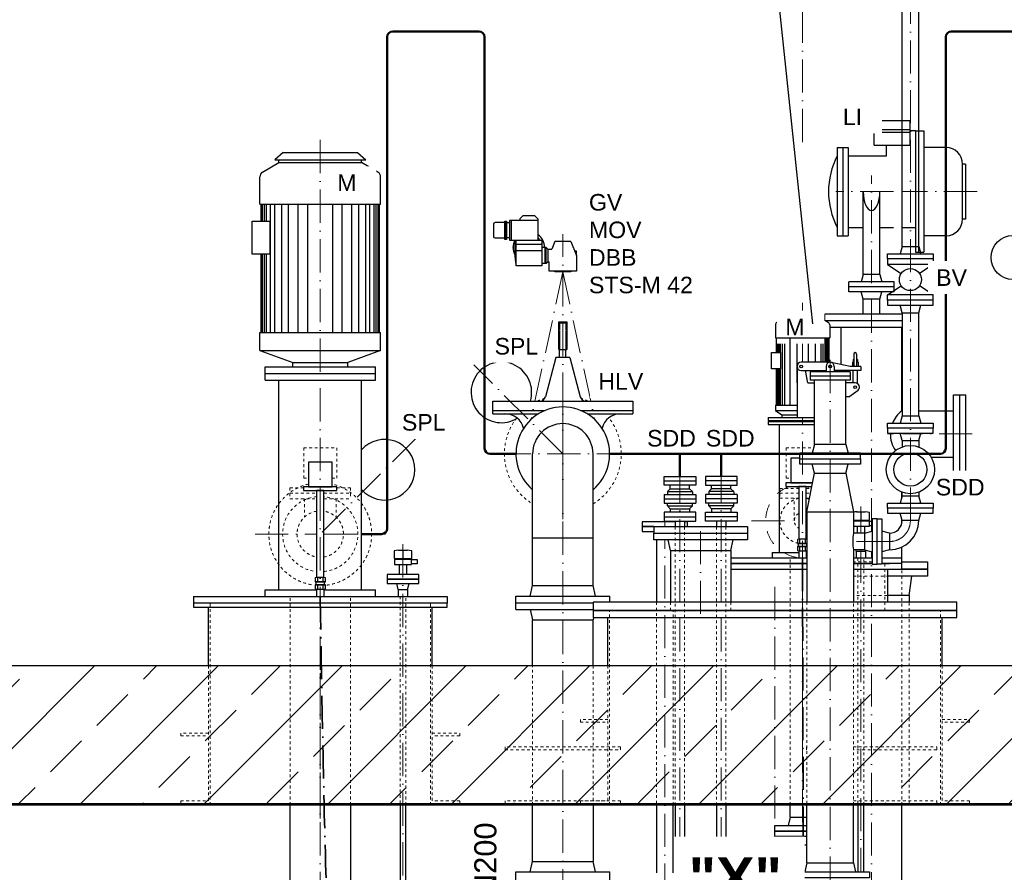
# Model space of a CAD drawing. Header units: millimetres. Extents: x -48448 to 452754, y -13941 to 17062.
# Tile 9 of 256: x -46535 to -42963, y 2330 to 5422. Entities that reach past the tile are written whole.
import ezdxf

# ---------------------------------------------------------------- set-up
doc = ezdxf.new("R2010")
doc.units = ezdxf.units.MM
for name, pattern in [('ACAD_ISO10W100', [18, 12, -3, 0, -3]), ('HIDDEN', [0.375, 0.25, -0.125]), ('JIS_02_1.0', [2, 1, -1])]:
    doc.linetypes.add(name, pattern=pattern)
doc.layers.add('Beschriftung', color=7, linetype='Continuous')
doc.styles.add('LBB3.5M1000', font='isocp.shx', dxfattribs={"height": 3.5})

msp = doc.modelspace()

# ---------------------------------------------------------------- hatches: boundary and pattern name
at = {"lineweight": 13}
h = msp.add_hatch(dxfattribs=at)
h.set_pattern_fill('ANSI33', color=256, scale=50, style=0)
h.set_pattern_definition([(45, (-29136.5, 0), (-224.5064, 224.5064), []), (45, (-28912, 0), (-224.5064, 224.5064), [158.75, -79.375])])
h.paths.add_polyline_path([(-48448.282, 2579.77), (-48448.282, 3071.035), (-47794.617, 3079.77), (-47794.617, 3179.77), (-47594.617, 3179.77), (-47594.617, 3079.77), (-39794.617, 3079.77), (-39794.617, 3179.77), (-39594.617, 3179.77), (-39594.617, 3079.77), (-38951.108, 3071.171), (-38951.108, 2579.77)])
h = msp.add_hatch(color=256)
h.dxf.hatch_style = 1
h.paths.add_polyline_path([(-44139.617, 2419.797, 0.43057008), (-44122.767, 2419.797, 0.43057008)])
h = msp.add_hatch(color=256)
h.dxf.hatch_style = 1
h.paths.add_polyline_path([(-43989.617, 2419.797, 0.43057008), (-43972.767, 2419.797, 0.43057008)])

# ---------------------------------------------------------------- linework, layer by layer
at = {"linetype": 'ACAD_ISO10W100', "lineweight": 18, "ltscale": 10}
for p, q in [((-43694.914, 4978.402), (-43694.914, 7356.571)), ((-43303.617, 3605.77), (-43303.617, 5653.77)), ((-45444.617, 2524.77), (-45444.617, 4990.77)), ((-43444.617, 3566.726), (-43444.617, 4857.124)), ((-43365.467, 4798.77), (-43574.545, 4798.77)), ((-43061.761, 4798.77), (-43331.767, 4798.77)), ((-44564.617, 2041.129), (-44564.617, 4644.14)), ((-44564.617, 4507.77), (-44679.589, 3975.27)), ((-44564.617, 4507.77), (-44449.646, 3975.27)), ((-43694.914, 4179.77), (-43694.914, 4395.36)), ((-43594.617, 2267.195), (-43594.617, 4214.773)), ((-44564.617, 3847.77), (-44887.527, 4170.68)), ((-44564.617, 4084.27), (-44564.617, 3611.27)), ((-43694.914, 2331.77), (-43694.914, 3979.77)), ((-45098.267, 3903.121), (-45444.617, 3556.77)), ((-43365.467, 3919.77), (-43387.101, 3919.77)), ((-43079.099, 3919.77), (-43331.767, 3919.77)), ((-44801.117, 3847.77), (-44328.117, 3847.77)), ((-44139.617, 3791.497), (-44139.617, 2411.828)), ((-43989.617, 3791.497), (-43989.617, 2411.828)), ((-43483.406, 3657.292), (-43483.406, 3559.92)), ((-44194.617, 3583.77), (-44194.617, 3603.771)), ((-44064.617, 3267.136), (-44064.617, 3604.77)), ((-43879.908, 3604.77), (-43708.364, 3604.77)), ((-43681.464, 3604.77), (-43678.767, 3604.77)), ((-45681.117, 3556.77), (-45458.067, 3556.77)), ((-45431.167, 3556.77), (-45208.117, 3556.77)), ((-45144.617, 3519.856), (-45144.617, 48.58)), ((-43379.617, 3529.77), (-43525.723, 3529.77)), ((-43483.406, 3499.62), (-43483.406, 2331.77)), ((-43444.617, 1130.572), (-43444.617, 3492.815)), ((-43794.914, 2524.77), (-43794.914, 3394.69)), ((-45444.617, 1491.152), (-45444.617, 3115.29))]:
    msp.add_line(p, q, dxfattribs=at)
at = {"linetype": 'Continuous', "lineweight": -2, "ltscale": 10}
for p, q in [((-43333.767, 4599.77), (-43333.767, 5653.77)), ((-43273.467, 4599.77), (-43273.467, 5653.77)), ((-43434.617, 5056.77), (-43434.617, 5023.77)), ((-43434.617, 5056.77), (-43304.617, 5056.77)), ((-43304.617, 4966.77), (-43304.617, 5056.77)), ((-43444.617, 5023.77), (-43304.617, 5023.77)), ((-43444.617, 5023.77), (-43444.617, 5013.77)), ((-43444.617, 5013.77), (-43304.617, 5013.77)), ((-43434.617, 4966.77), (-43434.617, 5013.77)), ((-43284.617, 5018.77), (-43304.617, 5018.77)), ((-43284.617, 5018.77), (-43254.617, 5018.77)), ((-43284.617, 5018.77), (-43284.617, 4578.77)), ((-43274.617, 5018.77), (-43274.617, 4578.77)), ((-43254.617, 5018.77), (-43254.617, 4578.77)), ((-43434.617, 4966.77), (-43304.617, 4966.77)), ((-43389.724, 4928.77), (-43389.724, 4966.77)), ((-45579.617, 4940.77), (-45609.617, 4913.77)), ((-45579.617, 4940.77), (-45309.617, 4940.77)), ((-45309.617, 4940.77), (-45279.617, 4913.77)), ((-43568.767, 4958.77), (-43568.767, 4638.77)), ((-43568.767, 4958.77), (-43528.767, 4958.77)), ((-43548.767, 4958.77), (-43548.767, 4638.77)), ((-43528.767, 4958.77), (-43528.767, 4638.77)), ((-43174.117, 4958.77), (-43254.617, 4958.77)), ((-45653.617, 4869.707), (-45594.617, 4903.77)), ((-45609.617, 4913.77), (-45279.617, 4913.77)), ((-45594.617, 4903.77), (-45594.617, 4913.77)), ((-45594.617, 4903.77), (-45294.617, 4903.77)), ((-45294.617, 4903.77), (-45294.617, 4913.77)), ((-45235.617, 4869.707), (-45294.617, 4903.77)), ((-43528.767, 4928.77), (-43389.724, 4928.77)), ((-43104.117, 4898.77), (-43114.117, 4898.77)), ((-43114.117, 4698.77), (-43114.117, 4898.77)), ((-43104.117, 4898.77), (-43104.117, 4698.77)), ((-45663.617, 4753.77), (-45663.617, 4852.386)), ((-45225.617, 4753.77), (-45225.617, 4852.386)), ((-43474.767, 4498.77), (-43474.767, 4798.77)), ((-43414.467, 4498.77), (-43414.467, 4798.77)), ((-45663.617, 4753.77), (-45225.617, 4753.77)), ((-45659.617, 4691.886), (-45659.617, 4753.77)), ((-45654.617, 4691.886), (-45654.617, 4753.77)), ((-45647.117, 4691.886), (-45647.117, 4753.77)), ((-45639.617, 4691.886), (-45639.617, 4753.77)), ((-45624.617, 4287.77), (-45624.617, 4753.77)), ((-45609.617, 4287.77), (-45609.617, 4753.77)), ((-45584.617, 4287.77), (-45584.617, 4753.77)), ((-45559.617, 4287.77), (-45559.617, 4753.77)), ((-45524.617, 4287.77), (-45524.617, 4753.77)), ((-45489.617, 4287.77), (-45489.617, 4753.77)), ((-45399.617, 4287.77), (-45399.617, 4753.77)), ((-45364.617, 4287.77), (-45364.617, 4753.77)), ((-45329.617, 4287.77), (-45329.617, 4753.77)), ((-45304.617, 4287.77), (-45304.617, 4753.77)), ((-45279.617, 4287.77), (-45279.617, 4753.77)), ((-45264.617, 4287.77), (-45264.617, 4753.77)), ((-45249.617, 4287.77), (-45249.617, 4753.77)), ((-45242.117, 4287.77), (-45242.117, 4753.77)), ((-45234.617, 4287.77), (-45234.617, 4753.77)), ((-45229.617, 4287.77), (-45229.617, 4753.77)), ((-43104.117, 4698.77), (-43114.117, 4698.77)), ((-43528.767, 4668.77), (-43474.767, 4668.77)), ((-43414.467, 4668.77), (-43365.467, 4668.77)), ((-43331.767, 4668.77), (-43284.617, 4668.77)), ((-43568.767, 4638.77), (-43528.767, 4638.77)), ((-43174.117, 4638.77), (-43254.617, 4638.77)), ((-43333.767, 4599.77), (-43341.117, 4572.77)), ((-43333.767, 4599.77), (-43273.467, 4599.77)), ((-43284.617, 4578.77), (-43254.617, 4578.77)), ((-43273.467, 4599.77), (-43266.117, 4572.77)), ((-45659.617, 4287.77), (-45659.617, 4572.066)), ((-45654.617, 4287.77), (-45654.617, 4572.066)), ((-45647.117, 4287.77), (-45647.117, 4572.066)), ((-45639.617, 4287.77), (-45639.617, 4572.066)), ((-43386.117, 4554.77), (-43386.117, 4534.77)), ((-43221.117, 4554.77), (-43221.117, 4534.77)), ((-43386.117, 4534.77), (-43336.899, 4501.958)), ((-43221.117, 4534.77), (-43386.117, 4534.77)), ((-43221.117, 4534.77), (-43270.335, 4501.958)), ((-43527.117, 4435.77), (-43527.117, 4471.77)), ((-43362.117, 4471.77), (-43527.117, 4471.77)), ((-43474.767, 4498.77), (-43482.117, 4471.77)), ((-43414.467, 4498.77), (-43474.767, 4498.77)), ((-43414.467, 4498.77), (-43407.117, 4471.77)), ((-43362.117, 4435.77), (-43362.117, 4471.77)), ((-43362.117, 4453.77), (-43527.117, 4453.77)), ((-43362.117, 4435.77), (-43527.117, 4435.77)), ((-43474.767, 4408.77), (-43482.117, 4435.77)), ((-43414.467, 4408.77), (-43407.117, 4435.77)), ((-43386.117, 4424.77), (-43336.899, 4457.582)), ((-43221.117, 4424.77), (-43270.335, 4457.582)), ((-43414.467, 4408.77), (-43474.767, 4408.77)), ((-43474.767, 4353.77), (-43474.767, 4408.77)), ((-43414.467, 4353.77), (-43414.467, 4408.77)), ((-43221.117, 4424.77), (-43386.117, 4424.77)), ((-43386.117, 4404.77), (-43386.117, 4424.77)), ((-43221.117, 4404.77), (-43221.117, 4424.77)), ((-43754.914, 4363.77), (-43769.914, 4348.77)), ((-43754.914, 4363.77), (-43754.616, 4363.77)), ((-43754.914, 4363.77), (-43634.914, 4363.77)), ((-43634.914, 4363.77), (-43619.914, 4348.77)), ((-43333.767, 4359.77), (-43341.117, 4386.77)), ((-43333.767, 4359.77), (-43273.467, 4359.77)), ((-43333.767, 4359.77), (-43333.767, 3985.77)), ((-43273.467, 4359.77), (-43266.117, 4386.77)), ((-43273.467, 3985.77), (-43273.467, 4359.77)), ((-44579.604, 4226.77), (-44579.604, 4326.77)), ((-44579.604, 4326.77), (-44549.604, 4326.77)), ((-44549.604, 4326.77), (-44549.604, 4226.77)), ((-43788.524, 4324.365), (-43754.914, 4343.77)), ((-43769.914, 4348.77), (-43754.616, 4348.77)), ((-43769.914, 4348.77), (-43619.914, 4348.77)), ((-43754.914, 4343.77), (-43754.616, 4343.77)), ((-43754.914, 4343.77), (-43634.914, 4343.77)), ((-43634.914, 4348.77), (-43634.914, 4343.77)), ((-43601.414, 4324.429), (-43634.914, 4343.77)), ((-43333.767, 4353.77), (-43614.617, 4353.77)), ((-43614.617, 4332.052), (-43614.617, 4353.77)), ((-43333.767, 4329.77), (-43610.665, 4329.77)), ((-45663.617, 4222.77), (-45663.617, 4287.77)), ((-45663.617, 4287.77), (-45225.617, 4287.77)), ((-45225.617, 4222.77), (-45225.617, 4287.77)), ((-43793.414, 4315.769), (-43793.414, 4268.77)), ((-43596.414, 4315.769), (-43596.414, 4268.77)), ((-43333.767, 4305.77), (-43596.414, 4305.77)), ((-43554.167, 4171.508), (-43554.167, 4305.77)), ((-43335.067, 4003.92), (-43335.067, 4305.77)), ((-43790.914, 4268.77), (-43790.914, 4215.482)), ((-43785.914, 4268.77), (-43785.914, 4215.482)), ((-43780.914, 4268.77), (-43780.914, 4215.482)), ((-43775.914, 4268.77), (-43775.914, 4215.482)), ((-43768.414, 4268.77), (-43768.414, 4024.77)), ((-43760.914, 4268.77), (-43760.914, 4024.77)), ((-43715.914, 4268.77), (-43715.914, 4104.77)), ((-43673.914, 4268.77), (-43673.914, 4179.77)), ((-43648.914, 4268.77), (-43648.914, 4179.77)), ((-43628.914, 4268.77), (-43628.914, 4179.77)), ((-43621.414, 4268.77), (-43621.414, 4179.77)), ((-43613.914, 4268.77), (-43613.914, 4179.77)), ((-43608.914, 4268.77), (-43608.914, 4179.77)), ((-43603.914, 4268.77), (-43603.914, 4179.77)), ((-43598.914, 4268.77), (-43598.914, 4179.77)), ((-45663.617, 4222.77), (-45225.617, 4222.77)), ((-45663.617, 4222.77), (-45544.617, 4178.77)), ((-45225.617, 4222.77), (-45344.617, 4178.77)), ((-44579.604, 4226.77), (-44549.604, 4226.77)), ((-44576.104, 4196.77), (-44576.104, 4226.77)), ((-44553.104, 4196.77), (-44553.104, 4226.77)), ((-44589.604, 4196.77), (-44627.834, 4054.094)), ((-44539.604, 4196.77), (-44589.604, 4196.77)), ((-44539.604, 4196.77), (-44501.374, 4054.094)), ((-43594.616, 4179.77), (-43699.616, 4179.77)), ((-43513.541, 4179.77), (-43508.541, 4179.77)), ((-43513.541, 4179.77), (-43513.541, 4164.77)), ((-43511.041, 4189.77), (-43508.541, 4189.77)), ((-43511.041, 4189.77), (-43511.041, 4179.77)), ((-43508.541, 4209.77), (-43508.541, 4164.77)), ((-43498.541, 4209.77), (-43498.541, 4164.77)), ((-43496.041, 4189.77), (-43498.541, 4189.77)), ((-43493.541, 4179.77), (-43498.541, 4179.77)), ((-43496.041, 4189.77), (-43496.041, 4179.77)), ((-43493.541, 4179.77), (-43493.541, 4164.77)), ((-45644.617, 4162.77), (-45244.617, 4162.77)), ((-45644.617, 4114.77), (-45644.617, 4162.77)), ((-45544.617, 4162.77), (-45544.617, 4178.77)), ((-45544.617, 4178.77), (-45344.617, 4178.77)), ((-45344.617, 4162.77), (-45344.617, 4178.77)), ((-45244.617, 4114.77), (-45244.617, 4162.77)), ((-43790.914, 4155.572), (-43790.914, 4024.77)), ((-43785.914, 4155.572), (-43785.914, 4024.77)), ((-43780.914, 4155.572), (-43780.914, 4024.77)), ((-43775.914, 4155.572), (-43775.914, 4024.77)), ((-43714.616, 4164.77), (-43714.616, 3979.77)), ((-43699.616, 4149.77), (-43609.616, 4149.77)), ((-43675.834, 4104.77), (-43683.769, 4149.77)), ((-43522.466, 4144.77), (-43666.766, 4144.77)), ((-43666.766, 4144.77), (-43666.766, 4114.77)), ((-43609.616, 4164.77), (-43609.616, 4144.77)), ((-43522.466, 4164.77), (-43591.497, 4179.442)), ((-43579.616, 4164.77), (-43579.616, 4144.77)), ((-43483.541, 4149.77), (-43579.616, 4149.77)), ((-43483.541, 4164.77), (-43522.466, 4164.77)), ((-43522.466, 4144.77), (-43522.466, 4114.77)), ((-43511.041, 4104.77), (-43511.041, 4149.77)), ((-43496.041, 4102.76), (-43496.041, 4149.77)), ((-43483.541, 4164.77), (-43483.541, 4149.77)), ((-45644.617, 4138.77), (-45244.617, 4138.77)), ((-45644.617, 4114.77), (-45244.617, 4114.77)), ((-45594.617, 3354.77), (-45594.617, 4114.77)), ((-45294.617, 3354.77), (-45294.617, 4114.77)), ((-43522.466, 4129.77), (-43666.766, 4129.77)), ((-43522.466, 4114.77), (-43666.766, 4114.77)), ((-43651.766, 3881.77), (-43651.766, 4114.77)), ((-43537.466, 3881.77), (-43537.466, 4114.77)), ((-43675.834, 4104.77), (-43651.766, 4104.77)), ((-43503.541, 4104.77), (-43537.466, 4104.77)), ((-43527.466, 4054.77), (-43492.964, 4079.133)), ((-44818.617, 4039.27), (-44310.617, 4039.27)), ((-44818.617, 3993.27), (-44818.617, 4039.27)), ((-44310.617, 4039.27), (-44310.617, 3993.27)), ((-43527.466, 4054.77), (-43537.466, 4054.77)), ((-43146.617, 4062.27), (-43102.617, 4062.27)), ((-43146.617, 3777.27), (-43146.617, 4062.27)), ((-43124.617, 3777.27), (-43124.617, 4062.27)), ((-43102.617, 3777.27), (-43102.617, 4062.27)), ((-44818.617, 4005.27), (-44628.6, 4005.27)), ((-44500.635, 4005.27), (-44310.617, 4005.27)), ((-43793.414, 4024.77), (-43714.616, 4024.77)), ((-43793.414, 4024.77), (-43793.414, 4004.77)), ((-43793.414, 4004.77), (-43769.914, 3989.77)), ((-43793.414, 4004.77), (-43714.616, 4004.77)), ((-43335.067, 4003.92), (-43333.767, 4003.92)), ((-43273.467, 4003.92), (-43146.617, 4003.92)), ((-44818.617, 3993.27), (-44652.536, 3993.27)), ((-44476.698, 3993.27), (-44310.617, 3993.27)), ((-43819.914, 3979.77), (-43651.766, 3979.77)), ((-43819.914, 3979.77), (-43819.914, 3968.77)), ((-43819.914, 3968.77), (-43651.766, 3968.77)), ((-43784.914, 3968.77), (-43784.914, 3964.77)), ((-43769.914, 3989.77), (-43769.914, 3979.77)), ((-43769.914, 3989.77), (-43714.616, 3989.77)), ((-43714.616, 3979.77), (-43651.766, 3979.77)), ((-43819.914, 3964.77), (-43651.766, 3964.77)), ((-43819.914, 3964.77), (-43819.914, 3953.77)), ((-43819.914, 3953.77), (-43651.766, 3953.77)), ((-43779.914, 3953.77), (-43779.914, 3489.77)), ((-43651.766, 3881.77), (-43660.34, 3849.77)), ((-43537.466, 3881.77), (-43651.766, 3881.77)), ((-43537.466, 3881.77), (-43528.892, 3849.77)), ((-44674.167, 3369.77), (-44674.167, 3847.77)), ((-44455.067, 3369.77), (-44455.067, 3847.77)), ((-43484.617, 3849.77), (-43704.617, 3849.77)), ((-43228.486, 3835.62), (-43146.617, 3835.62)), ((-44197.117, 3765.771), (-44082.118, 3765.771)), ((-44197.117, 3733.77), (-44197.117, 3765.771)), ((-44082.118, 3765.771), (-44082.118, 3733.77)), ((-43932.118, 3765.771), (-44047.117, 3765.771)), ((-44047.117, 3765.771), (-44047.117, 3733.77)), ((-43932.118, 3733.77), (-43932.118, 3765.771)), ((-43146.617, 3777.27), (-43102.617, 3777.27)), ((-44197.117, 3749.771), (-44082.118, 3749.771)), ((-44082.118, 3733.77), (-44197.117, 3733.77)), ((-44184.617, 3710.771), (-44174.618, 3720.771)), ((-44174.618, 3720.771), (-44174.618, 3733.77)), ((-44174.618, 3720.771), (-44104.617, 3720.771)), ((-44104.617, 3720.771), (-44104.617, 3733.77)), ((-44094.617, 3710.771), (-44104.617, 3720.771)), ((-44094.617, 3710.771), (-44104.617, 3720.771)), ((-43932.118, 3749.771), (-44047.117, 3749.771)), ((-44047.117, 3733.77), (-43932.118, 3733.77)), ((-44034.617, 3710.771), (-44024.617, 3720.771)), ((-44034.617, 3710.771), (-44024.617, 3720.771)), ((-44024.617, 3720.771), (-44024.617, 3733.77)), ((-43954.617, 3720.771), (-44024.617, 3720.771)), ((-43954.617, 3720.771), (-43954.617, 3733.77)), ((-43944.617, 3710.771), (-43954.617, 3720.771)), ((-44197.117, 3700.77), (-44082.118, 3700.77)), ((-44197.117, 3700.77), (-44197.117, 3668.77)), ((-44197.117, 3684.771), (-44082.118, 3684.771)), ((-44184.617, 3710.771), (-44094.617, 3710.771)), ((-44184.617, 3710.22), (-44184.617, 3700.77)), ((-44094.617, 3710.22), (-44094.617, 3700.77)), ((-44082.118, 3700.77), (-44082.118, 3668.77)), ((-43932.118, 3700.77), (-44047.117, 3700.77)), ((-44047.117, 3700.77), (-44047.117, 3668.77)), ((-43932.118, 3684.771), (-44047.117, 3684.771)), ((-43944.617, 3710.771), (-44034.617, 3710.771)), ((-44034.617, 3710.22), (-44034.617, 3700.77)), ((-43944.617, 3710.22), (-43944.617, 3700.77)), ((-43932.118, 3700.77), (-43932.118, 3668.77)), ((-43335.067, 3690.995), (-43335.067, 3709.118)), ((-44197.117, 3668.77), (-44082.118, 3668.77)), ((-44184.617, 3658.77), (-44184.617, 3668.77)), ((-44184.617, 3658.77), (-44174.618, 3648.771)), ((-44184.617, 3658.77), (-44094.617, 3658.77)), ((-44174.618, 3648.771), (-44174.618, 3635.771)), ((-44174.618, 3648.771), (-44104.617, 3648.771)), ((-44094.617, 3658.77), (-44104.617, 3648.771)), ((-44104.617, 3648.771), (-44104.617, 3635.771)), ((-44094.617, 3658.77), (-44094.617, 3668.77)), ((-43932.118, 3668.77), (-44047.117, 3668.77)), ((-44034.617, 3658.77), (-44034.617, 3668.77)), ((-44034.617, 3658.77), (-44024.617, 3648.771)), ((-43944.617, 3658.77), (-44034.617, 3658.77)), ((-44024.617, 3648.771), (-44024.617, 3635.771)), ((-43954.617, 3648.771), (-44024.617, 3648.771)), ((-43944.617, 3658.77), (-43954.617, 3648.771)), ((-43954.617, 3648.771), (-43954.617, 3635.771)), ((-43944.617, 3658.77), (-43944.617, 3668.77)), ((-44197.117, 3635.771), (-44197.117, 3603.771)), ((-44082.118, 3635.771), (-44197.117, 3635.771)), ((-44197.117, 3619.77), (-44082.118, 3619.77)), ((-44082.118, 3603.771), (-44082.118, 3635.771)), ((-44047.117, 3603.771), (-44047.117, 3635.771)), ((-44047.117, 3635.771), (-43932.118, 3635.771)), ((-43932.118, 3619.77), (-44047.117, 3619.77)), ((-43932.118, 3635.771), (-43932.118, 3603.771)), ((-43335.067, 3594.93), (-43335.067, 3610.546)), ((-44234.617, 3583.77), (-43894.617, 3583.77)), ((-44197.117, 3603.771), (-44082.118, 3603.771)), ((-44156.467, 3603.771), (-44156.467, 3583.77)), ((-44122.767, 3603.771), (-44122.767, 3583.77)), ((-43932.118, 3603.771), (-44047.117, 3603.771)), ((-44006.467, 3603.771), (-44006.467, 3583.77)), ((-43972.767, 3603.771), (-43972.767, 3583.77)), ((-44674.167, 3542.77), (-44455.067, 3542.77)), ((-43335.067, 3469.77), (-43335.067, 3509.421)), ((-43804.914, 3489.77), (-43708.364, 3489.77)), ((-43804.914, 3489.77), (-43804.914, 3469.77)), ((-43681.464, 3489.77), (-43678.767, 3489.77)), ((-44683.207, 3331.77), (-44674.167, 3369.77)), ((-44674.167, 3369.77), (-44455.067, 3369.77)), ((-44446.028, 3331.77), (-44455.067, 3369.77)), ((-45904.617, 3330.77), (-45904.617, 3306.77)), ((-45904.617, 3330.77), (-44984.617, 3330.77)), ((-45644.617, 3354.77), (-45458.067, 3354.77)), ((-45644.617, 3330.77), (-45644.617, 3354.77)), ((-45431.167, 3354.77), (-45244.617, 3354.77)), ((-45244.617, 3330.77), (-45244.617, 3354.77)), ((-44984.617, 3330.77), (-44984.617, 3306.77)), ((-44734.617, 3307.77), (-44734.617, 3331.77)), ((-44734.617, 3331.77), (-44394.617, 3331.77)), ((-44394.617, 3309.77), (-44394.617, 3331.77)), ((-44734.617, 3283.77), (-44734.617, 3307.77)), ((-44734.617, 3307.77), (-44454.617, 3307.77)), ((-44734.617, 3307.77), (-44454.617, 3307.77)), ((-44734.617, 3283.77), (-44454.617, 3283.77)), ((-44683.207, 3283.77), (-44674.167, 3245.77)), ((-44452.926, 3254.77), (-44455.067, 3245.77)), ((-44674.167, 3079.77), (-44674.167, 3245.77)), ((-44674.167, 3245.77), (-44455.067, 3245.77)), ((-44455.067, 3079.77), (-44455.067, 3245.77)), ((-45554.167, 1886.093), (-45554.167, 2574.77)), ((-45335.067, 2574.77), (-45335.067, 1886.093)), ((-44674.167, 2369.77), (-44674.167, 2574.77)), ((-44455.067, 2574.77), (-44455.067, 2369.77)), ((-44156.467, 2574.77), (-44156.467, 2419.797)), ((-44122.767, 2574.77), (-44122.767, 2419.797)), ((-44006.467, 2574.77), (-44006.467, 2419.797)), ((-43972.767, 2574.77), (-43972.767, 2419.797)), ((-43739.364, 2529.78), (-43739.364, 2574.77)), ((-43335.067, 1182.387), (-43335.067, 2574.77)), ((-43739.364, 2529.78), (-43747.414, 2499.78)), ((-43739.364, 2529.78), (-43678.767, 2529.78)), ((-43739.364, 2429.78), (-43747.414, 2459.78)), ((-43739.364, 2429.78), (-43678.767, 2429.78)), ((-43739.364, 1429.78), (-43739.364, 2429.78)), ((-44683.207, 2331.77), (-44674.167, 2369.77)), ((-44674.167, 2369.77), (-44455.067, 2369.77)), ((-44446.028, 2331.77), (-44455.067, 2369.77)), ((-44734.617, 2283.77), (-44734.617, 2331.77)), ((-44734.617, 2331.77), (-44394.617, 2331.77)), ((-44394.617, 2283.77), (-44394.617, 2331.77))]:
    msp.add_line(p, q, dxfattribs=at)
at = {"lineweight": 50}
for p, q in [((-45201.864, 3576.77), (-45201.864, 5359.77)), ((-45181.864, 5379.77), (-44868.37, 5379.77)), ((-44828.37, 3847.77), (-44734.617, 3847.77)), ((-45294.617, 3556.77), (-45221.864, 3556.77))]:
    msp.add_line(p, q, dxfattribs=at)
for p, q in [((-44771.878, 4691.474), (-44771.878, 4625.574)), ((-44720.77, 4694.007), (-44757.601, 4694.007)), ((-44757.601, 4694.007), (-44757.601, 4623.041)), ((-44751.871, 4694.007), (-44751.871, 4623.041)), ((-44720.77, 4699.738), (-44709.309, 4711.198)), ((-44720.77, 4699.738), (-44720.77, 4694.007)), ((-44720.77, 4695.522), (-44654.871, 4695.522)), ((-44666.331, 4711.198), (-44709.309, 4711.198)), ((-44654.871, 4699.738), (-44666.331, 4711.198)), ((-44654.871, 4699.738), (-44654.871, 4623.041)), ((-44757.601, 4623.041), (-44641.171, 4623.041)), ((-44593.269, 4617.793), (-44604.99, 4590.288)), ((-44535.965, 4617.793), (-44593.269, 4617.793)), ((-44535.965, 4617.793), (-44514.477, 4567.366)), ((-44640.48, 4607.479), (-44735.161, 4607.479)), ((-44640.48, 4584.557), (-44735.161, 4584.557)), ((-44628.627, 4538.714), (-44628.627, 4596.018)), ((-44624.848, 4596.018), (-44619.117, 4590.288)), ((-44619.117, 4590.288), (-44619.117, 4544.445)), ((-44619.117, 4590.288), (-44604.99, 4590.288)), ((-44514.477, 4582.518), (-44520.933, 4582.518)), ((-44514.477, 4567.366), (-44514.477, 4582.518)), ((-44624.848, 4538.714), (-44619.117, 4544.445)), ((-44619.117, 4544.445), (-44614.758, 4544.445)), ((-43333.767, 3985.77), (-43341.117, 3958.77)), ((-43333.767, 3985.77), (-43273.467, 3985.77)), ((-43273.467, 3985.77), (-43266.117, 3958.77)), ((-43333.767, 3895.77), (-43341.117, 3922.77)), ((-43333.767, 3895.77), (-43273.467, 3895.77)), ((-43333.767, 3895.77), (-43333.767, 3872.912)), ((-43273.467, 3895.77), (-43266.117, 3922.77)), ((-43273.467, 3895.77), (-43273.467, 3872.912)), ((-43704.617, 3829.77), (-43704.617, 3849.77)), ((-43484.617, 3829.77), (-43484.617, 3849.77)), ((-43651.767, 3777.77), (-43660.117, 3809.77)), ((-43537.467, 3777.77), (-43529.117, 3809.77)), ((-43678.767, 3637.77), (-43651.767, 3777.77)), ((-43651.767, 3777.77), (-43537.467, 3777.77)), ((-43537.467, 3777.77), (-43510.467, 3637.77)), ((-43333.767, 3695.77), (-43341.117, 3668.77)), ((-43333.767, 3695.77), (-43333.767, 3708.629)), ((-43333.767, 3695.77), (-43273.467, 3695.77)), ((-43273.467, 3708.629), (-43273.467, 3695.77)), ((-43266.117, 3668.77), (-43273.467, 3695.77)), ((-43678.767, 3637.77), (-43510.467, 3637.77)), ((-43678.767, 3637.77), (-43678.767, 3309.77)), ((-43510.467, 3637.77), (-43510.467, 3559.92)), ((-43499.406, 3637.357), (-43467.406, 3637.357)), ((-43483.406, 3635.418), (-43483.406, 3607.365)), ((-43451.406, 3607.365), (-43451.406, 3635.418)), ((-43333.767, 3605.77), (-43341.117, 3632.77)), ((-43273.467, 3605.77), (-43266.117, 3632.77)), ((-44234.617, 3583.77), (-44234.617, 3559.77)), ((-43894.617, 3583.77), (-43894.617, 3559.77)), ((-43510.467, 3607.365), (-43483.406, 3607.365)), ((-43510.306, 3585.636), (-43456.506, 3585.636)), ((-43496.856, 3585.636), (-43496.856, 3559.92)), ((-43483.406, 3607.365), (-43451.406, 3607.365)), ((-43469.956, 3585.636), (-43469.956, 3559.92)), ((-43273.467, 3605.77), (-43333.767, 3605.77)), ((-43704.152, 3523.123), (-43704.152, 3537.149)), ((-43685.676, 3537.149), (-43685.676, 3523.123)), ((-43469.617, 3559.92), (-43510.467, 3559.92)), ((-43469.617, 3559.92), (-43442.617, 3567.27)), ((-43469.617, 3559.92), (-43469.617, 3499.62)), ((-43379.617, 3559.92), (-43406.617, 3567.27)), ((-43379.617, 3559.92), (-43379.617, 3499.62)), ((-44224.767, 3535.77), (-44224.767, 3309.77)), ((-44174.167, 3497.77), (-44182.117, 3535.77)), ((-43955.067, 3497.77), (-43947.117, 3535.77)), ((-43708.364, 3512.258), (-43681.464, 3512.258)), ((-43704.152, 3497.262), (-43704.152, 3511.289)), ((-43685.676, 3511.289), (-43685.676, 3497.262)), ((-45176.617, 3496.418), (-45176.617, 3468.365)), ((-45176.617, 3468.365), (-45144.617, 3468.365)), ((-45160.617, 3498.357), (-45128.617, 3498.357)), ((-45144.617, 3496.418), (-45144.617, 3468.365)), ((-45144.617, 3468.365), (-45112.617, 3468.365)), ((-45112.617, 3468.365), (-45112.617, 3496.418)), ((-44174.167, 3497.77), (-43955.067, 3497.77)), ((-44174.167, 3497.77), (-44174.167, 3309.77)), ((-43955.067, 3497.77), (-43955.067, 3309.77)), ((-43708.364, 3496.292), (-43708.364, 3469.77)), ((-43681.464, 3496.292), (-43681.464, 3469.77)), ((-43510.467, 3499.62), (-43510.467, 3309.77)), ((-43469.617, 3499.62), (-43510.467, 3499.62)), ((-43500.256, 3494.77), (-43501.502, 3499.62)), ((-43500.256, 3494.77), (-43466.556, 3494.77)), ((-43500.256, 3494.77), (-43500.256, 3469.77)), ((-43469.617, 3499.62), (-43442.617, 3492.27)), ((-43466.556, 3494.77), (-43465.592, 3498.524)), ((-43466.556, 3494.77), (-43466.556, 3469.77)), ((-43379.617, 3499.62), (-43406.617, 3492.27)), ((-43334.617, 3429.77), (-43334.617, 3469.77)), ((-45171.517, 3446.636), (-45117.717, 3446.636)), ((-45158.067, 3446.636), (-45158.067, 3409.77)), ((-45131.167, 3446.636), (-45131.167, 3409.77)), ((-43385.054, 3309.77), (-43385.054, 3429.77)), ((-45453.855, 3384.123), (-45453.855, 3398.149)), ((-45435.38, 3398.149), (-45435.38, 3384.123)), ((-43308.117, 3333.77), (-43298.513, 3403.77)), ((-45458.067, 3373.258), (-45431.167, 3373.258)), ((-45453.855, 3358.262), (-45453.855, 3372.289)), ((-45435.38, 3372.289), (-45435.38, 3358.262)), ((-45161.467, 3355.77), (-45167.117, 3377.77)), ((-45127.767, 3355.77), (-45122.117, 3377.77)), ((-45458.067, 3357.292), (-45458.067, 3330.77)), ((-45431.167, 3357.292), (-45431.167, 3330.77)), ((-45161.467, 3355.77), (-45127.767, 3355.77)), ((-45161.467, 3355.77), (-45161.467, 3330.77)), ((-45127.767, 3355.77), (-45127.767, 3330.77)), ((-43308.117, 3333.77), (-43385.054, 3333.77)), ((-43308.117, 3333.77), (-43308.117, 3309.77)), ((-45850.617, 3079.77), (-45850.617, 3291.77)), ((-45038.617, 3079.77), (-45038.617, 3291.77)), ((-44400.914, 3079.77), (-44400.914, 3254.77)), ((-43188.914, 3079.77), (-43188.914, 3254.77)), ((-47594.617, 3079.77), (-39794.617, 3079.77)), ((-48448.282, 2579.77), (-38951.108, 2579.77)), ((-48448.282, 2574.77), (-38951.108, 2574.77)), ((-43678.767, 2364.77), (-43678.767, 2574.77)), ((-43510.467, 2364.77), (-43510.467, 2574.77))]:
    msp.add_line(p, q)
at = {"linetype": 'HIDDEN', "lineweight": -2, "ltscale": 10}
for p, q in [((-44576.104, 4323.27), (-44576.104, 4226.77)), ((-44576.104, 4323.27), (-44553.104, 4323.27)), ((-44553.104, 4323.27), (-44553.104, 4226.77))]:
    msp.add_line(p, q, dxfattribs=at)
at = {"linetype": 'JIS_02_1.0', "lineweight": 18, "ltscale": 10}
for p, q in [((-45504.617, 3869.77), (-45504.617, 3759.77)), ((-45504.617, 3869.77), (-45384.617, 3869.77)), ((-45384.617, 3869.77), (-45384.617, 3759.77)), ((-43754.617, 3869.62), (-43754.617, 3759.62)), ((-43754.617, 3869.62), (-43655.022, 3869.62)), ((-45504.617, 3759.77), (-45487.636, 3759.77)), ((-45401.598, 3759.77), (-45384.617, 3759.77)), ((-43754.617, 3759.62), (-43737.933, 3759.62)), ((-45554.617, 3724.77), (-45504.93, 3724.77)), ((-45554.617, 3724.77), (-45554.617, 3684.77)), ((-45384.305, 3724.77), (-45334.617, 3724.77)), ((-45334.617, 3724.77), (-45334.617, 3684.77)), ((-43777.117, 3722.62), (-43777.117, 3686.62)), ((-43777.117, 3722.62), (-43708.364, 3722.62)), ((-43714.617, 3722.62), (-43714.617, 3729.706)), ((-43681.464, 3722.62), (-43662.403, 3722.62)), ((-43674.617, 3722.62), (-43674.617, 3729.706)), ((-45554.617, 3704.77), (-45458.067, 3704.77)), ((-45554.617, 3684.77), (-45458.067, 3684.77)), ((-45501.767, 3684.77), (-45501.767, 3618.537)), ((-45431.167, 3704.77), (-45334.617, 3704.77)), ((-45431.167, 3684.77), (-45334.617, 3684.77)), ((-45387.467, 3684.77), (-45387.467, 3618.537)), ((-43777.117, 3704.62), (-43708.364, 3704.62)), ((-43777.117, 3686.62), (-43708.364, 3686.62)), ((-43724.767, 3604.77), (-43724.767, 3686.62)), ((-43681.464, 3704.62), (-43665.875, 3704.62)), ((-43681.464, 3686.62), (-43669.346, 3686.62)), ((-44156.467, 3583.77), (-44156.467, 2574.77)), ((-44122.767, 3583.77), (-44122.767, 2574.77)), ((-44006.467, 3583.77), (-44006.467, 2574.77)), ((-43972.767, 3583.77), (-43972.767, 2574.77)), ((-43739.364, 2574.77), (-43739.364, 3469.77)), ((-43396.054, 3279.77), (-43396.054, 3449.77)), ((-45554.167, 2574.77), (-45554.167, 3330.77)), ((-45335.067, 2574.77), (-45335.067, 3330.77)), ((-45844.617, 2574.77), (-45844.617, 3306.77)), ((-45044.617, 2574.77), (-45044.617, 3306.77)), ((-44224.767, 3309.77), (-44224.767, 2574.77)), ((-44174.167, 3309.77), (-44174.167, 3279.77)), ((-43955.067, 3309.77), (-43955.067, 3279.77)), ((-43678.767, 3309.77), (-43678.767, 2574.77)), ((-43510.467, 2574.77), (-43510.467, 3309.77)), ((-43308.117, 3307.77), (-43308.117, 2574.77)), ((-44394.914, 2574.77), (-44394.914, 3279.77)), ((-44164.467, 2574.77), (-44164.467, 3279.77)), ((-43194.914, 2574.77), (-43194.914, 3279.77)), ((-45850.617, 3079.77), (-45850.617, 2579.77)), ((-45038.617, 3079.77), (-45038.617, 2579.77)), ((-44674.167, 2574.77), (-44674.167, 3079.77)), ((-44455.067, 3079.77), (-44455.067, 2574.77)), ((-44400.914, 3079.77), (-44400.914, 2579.77)), ((-43188.914, 3079.77), (-43188.914, 2579.77))]:
    msp.add_line(p, q, dxfattribs=at)
at = {"linetype": 'Continuous', "ltscale": 10}
for p, q in [((-43678.767, 2364.77), (-43686.617, 2331.77)), ((-43678.767, 2364.77), (-43510.467, 2364.77)), ((-43510.467, 2364.77), (-43502.617, 2331.77))]:
    msp.add_line(p, q, dxfattribs=at)
at = {"linetype": 'Continuous', "lineweight": -2, "ltscale": 10}
for points in [[(-45691.888, 4691.886), (-45627.347, 4691.886), (-45627.347, 4572.066), (-45691.888, 4572.066)], [(-43386.117, 4572.77), (-43221.117, 4572.77), (-43221.117, 4554.77), (-43386.117, 4554.77)], [(-43386.117, 4386.77), (-43221.117, 4386.77), (-43221.117, 4404.77), (-43386.117, 4404.77)], [(-43807.049, 4215.482), (-43774.779, 4215.482), (-43774.779, 4155.572), (-43807.049, 4155.572)], [(-45487.636, 3727.714), (-45401.598, 3727.714), (-45401.598, 3817.233), (-45487.636, 3817.233)], [(-45504.93, 3714.96), (-45384.305, 3714.96), (-45384.305, 3727.714), (-45504.93, 3727.714)]]:
    msp.add_lwpolyline(points, close=True, dxfattribs=at)
msp.add_lwpolyline([(-44774.744, 4686.257), (-44810.273, 4686.257, 0.41421356), (-44816.004, 4680.527), (-44816.004, 4636.521, 0.41421356), (-44810.273, 4630.791), (-44774.744, 4630.791)], format="xyb", close=True)
for points in [[(-44769.013, 4625.574), (-44774.744, 4625.574), (-44774.744, 4691.474), (-44769.013, 4691.474)], [(-44757.601, 4630.791), (-44769.013, 4630.791), (-44769.013, 4686.257), (-44757.601, 4686.257)], [(-44535.965, 4507.77), (-44593.269, 4507.77), (-44593.269, 4510.062), (-44535.965, 4510.062)], [(-43386.117, 3958.77), (-43221.117, 3958.77), (-43221.117, 3940.77), (-43386.117, 3940.77)], [(-43386.117, 3922.77), (-43221.117, 3922.77), (-43221.117, 3940.77), (-43386.117, 3940.77)], [(-43704.617, 3829.77), (-43484.617, 3829.77), (-43484.617, 3809.77), (-43704.617, 3809.77)], [(-43442.617, 3612.27), (-43442.617, 3447.27), (-43424.617, 3447.27), (-43424.617, 3612.27)], [(-43406.617, 3612.27), (-43406.617, 3447.27), (-43424.617, 3447.27), (-43424.617, 3612.27)], [(-44234.617, 3559.77), (-43894.617, 3559.77), (-43894.617, 3535.77), (-44234.617, 3535.77)], [(-43710.46, 3512.258), (-43679.368, 3512.258), (-43679.368, 3522.153), (-43710.46, 3522.153)], [(-45175.709, 3446.636), (-45113.526, 3446.636), (-45113.526, 3466.425), (-45175.709, 3466.425)], [(-45113.526, 3464.728), (-45093.022, 3464.728), (-45093.022, 3448.332), (-45113.526, 3448.332)], [(-45087.117, 3393.77), (-45087.117, 3409.77), (-45202.117, 3409.77), (-45202.117, 3393.77)], [(-45087.117, 3377.77), (-45087.117, 3393.77), (-45202.117, 3393.77), (-45202.117, 3377.77)], [(-45460.163, 3373.258), (-45429.072, 3373.258), (-45429.072, 3383.153), (-45460.163, 3383.153)], [(-45904.617, 3291.77), (-44984.617, 3291.77), (-44984.617, 3306.77), (-45904.617, 3306.77)], [(-44454.914, 3279.77), (-43134.914, 3279.77), (-43134.914, 3309.77), (-44454.914, 3309.77)], [(-44454.914, 3254.77), (-43134.914, 3254.77), (-43134.914, 3279.77), (-44454.914, 3279.77)], [(-43737.117, 2331.77), (-43452.117, 2331.77), (-43452.117, 2309.77), (-43737.117, 2309.77)]]:
    msp.add_lwpolyline(points, close=True)
for points in [[(-44641.171, 4623.041), (-44641.171, 4530.119), (-44734.469, 4530.119), (-44734.469, 4623.041)], [(-44641.171, 4538.714), (-44624.848, 4538.714), (-44624.848, 4596.018), (-44641.171, 4596.018)], [(-44514.477, 4567.366), (-44514.477, 4510.062), (-44614.758, 4510.062), (-44614.758, 4544.445)], [(-44156.467, 3601.77), (-44277.117, 3601.77), (-44277.117, 3583.77), (-44156.467, 3583.77)], [(-44234.617, 3583.77), (-44277.117, 3583.77), (-44277.117, 3565.77), (-44234.617, 3565.77)], [(-44122.767, 3583.77), (-44112.117, 3583.77), (-44112.117, 3601.77), (-44122.767, 3601.77)], [(-43510.467, 3605.425), (-43455.693, 3605.425)], [(-43510.467, 3585.636), (-43452.315, 3585.636), (-43452.315, 3605.425), (-43510.467, 3605.425)], [(-43442.617, 3587.332), (-43452.315, 3587.332), (-43452.315, 3603.728), (-43442.617, 3603.728)], [(-43713.389, 3537.149), (-43713.389, 3523.123)], [(-43681.058, 3538.119), (-43708.77, 3538.119)], [(-43713.389, 3511.289), (-43713.389, 3497.262)], [(-43708.77, 3522.153), (-43681.058, 3522.153)], [(-43681.058, 3512.258), (-43708.77, 3512.258)], [(-45172.33, 3466.425), (-45116.904, 3466.425)], [(-43678.767, 3469.77), (-43955.067, 3469.77)], [(-43708.77, 3496.292), (-43681.058, 3496.292)], [(-43442.617, 3469.77), (-43510.467, 3469.77)], [(-43334.617, 3469.77), (-43406.617, 3469.77)], [(-43955.067, 3449.77), (-43678.767, 3449.77)], [(-43678.767, 3449.77), (-43955.067, 3449.77)], [(-43955.067, 3429.77), (-43678.767, 3429.77)], [(-43510.467, 3449.77), (-43442.617, 3449.77)], [(-43442.617, 3449.77), (-43510.467, 3449.77)], [(-43510.467, 3429.77), (-43334.617, 3429.77)], [(-43406.617, 3449.77), (-43379.617, 3449.77)], [(-43334.617, 3449.77), (-43406.617, 3449.77)], [(-43334.617, 3429.77), (-43242.117, 3429.77), (-43242.117, 3403.77), (-43385.054, 3403.77)], [(-43334.617, 3455.77), (-43242.117, 3455.77), (-43242.117, 3429.77), (-43334.617, 3429.77)], [(-45463.093, 3398.149), (-45463.093, 3384.123)], [(-45430.761, 3399.119), (-45458.474, 3399.119)], [(-45426.142, 3384.123), (-45426.142, 3398.149)], [(-45463.093, 3372.289), (-45463.093, 3358.262)], [(-45458.474, 3383.153), (-45430.761, 3383.153)], [(-45430.761, 3373.258), (-45458.474, 3373.258)], [(-45426.142, 3358.262), (-45426.142, 3372.289)], [(-45458.474, 3357.292), (-45430.761, 3357.292)]]:
    msp.add_lwpolyline(points)
for points in [[(-43704.617, 3831.979), (-43737.933, 3831.979), (-43737.933, 3742.461), (-43658.577, 3742.461)], [(-43651.895, 3777.109), (-43651.895, 3778.259)], [(-43658.577, 3742.461), (-43755.227, 3742.461), (-43755.227, 3729.706), (-43661.037, 3729.706)], [(-43681.464, 3538.119), (-43681.464, 3729.706), (-43708.364, 3729.706), (-43708.364, 3538.119)], [(-45431.167, 3399.119), (-45431.167, 3714.96), (-45458.067, 3714.96), (-45458.067, 3399.119)], [(-45133.967, 1402.739), (-45133.967, 2574.77), (-45155.267, 2574.77), (-45155.267, 1402.739)], [(-43472.756, 2331.77), (-43472.756, 2574.77), (-43494.056, 2574.77), (-43494.056, 2331.77)], [(-43678.767, 2479.78), (-43794.914, 2479.78), (-43794.914, 2499.78), (-43678.767, 2499.78)], [(-43678.767, 2459.78), (-43794.914, 2459.78), (-43794.914, 2479.78), (-43678.767, 2479.78)]]:
    msp.add_lwpolyline(points, dxfattribs=at)
at = {"linetype": 'JIS_02_1.0', "lineweight": 18, "ltscale": 10}
for points in [[(-43494.056, 2574.77), (-43472.756, 2574.77), (-43472.756, 3469.77), (-43494.056, 3469.77)], [(-45155.267, 2574.77), (-45133.967, 2574.77), (-45133.967, 3330.77), (-45155.267, 3330.77)], [(-44774.167, 2774.77), (-44355.067, 2774.77), (-44355.067, 2784.77), (-44774.167, 2784.77)], [(-44774.167, 2579.77), (-44355.067, 2579.77), (-44355.067, 2589.77), (-44774.167, 2589.77)]]:
    msp.add_lwpolyline(points, close=True, dxfattribs=at)
for points in [[(-43442.617, 3455.77), (-43510.467, 3455.77)], [(-43379.617, 3429.77), (-43510.467, 3429.77)], [(-43510.467, 2574.77), (-43335.067, 2574.77), (-43335.067, 3429.77)], [(-43510.467, 3403.77), (-43385.054, 3403.77)], [(-43308.117, 3307.77), (-43308.117, 3333.77), (-43510.467, 3333.77)], [(-44400.914, 2884.77), (-44500.914, 2884.77), (-44500.914, 2874.77), (-44400.914, 2874.77)], [(-43188.914, 2884.77), (-43088.914, 2884.77), (-43088.914, 2874.77), (-43188.914, 2874.77)], [(-45850.617, 2834.77), (-45950.617, 2834.77), (-45950.617, 2824.77), (-45850.617, 2824.77)], [(-45038.617, 2834.77), (-44938.617, 2834.77), (-44938.617, 2824.77), (-45038.617, 2824.77)], [(-43678.767, 2774.77), (-43681.117, 2774.77), (-43681.117, 2784.77), (-43678.767, 2784.77)], [(-43510.467, 2784.77), (-43208.117, 2784.77), (-43208.117, 2774.77), (-43510.467, 2774.77)], [(-45950.618, 2579.77), (-45950.618, 2589.77), (-45850.618, 2589.77)], [(-44938.618, 2579.77), (-44938.618, 2589.77), (-45038.618, 2589.77)], [(-44500.915, 2579.77), (-44500.915, 2589.77), (-44400.915, 2589.77)], [(-43510.467, 2589.77), (-43208.117, 2589.77), (-43208.117, 2579.77), (-43510.467, 2579.77)], [(-43088.915, 2579.77), (-43088.915, 2589.77), (-43188.915, 2589.77)]]:
    msp.add_lwpolyline(points, dxfattribs=at)
at = {"linetype": 'Continuous', "lineweight": -2, "ltscale": 10}
for centre, radius in [((-42931.117, 4559.77), 80), ((-43303.617, 4479.77), 40), ((-43699.616, 4164.77), 5), ((-43594.616, 4164.77), 5), ((-43503.541, 4089.77), 5)]:
    msp.add_circle(centre, radius, dxfattribs=at)
at = {"lineweight": 50}
for centre, start, end in [((-45181.864, 5359.77), 90, 180), ((-44868.37, 5359.77), 0, 90), ((-44828.37, 3867.77), 180, 270), ((-45221.864, 3576.77), 270, 0)]:
    msp.add_arc(centre, 20, start, end, dxfattribs=at)
at = {"linetype": 'Continuous', "lineweight": -2, "ltscale": 10}
for centre, radius, start, end in [((-43174.117, 4898.77), 60, 0, 90), ((-43319.439, 4798.77), 281.184, 152.462408, 207.537591), ((-45643.617, 4852.386), 20, 120.000131, 180), ((-45245.617, 4852.386), 20, 0, 60.000022), ((-43174.117, 4698.77), 60, 270, 0), ((-43783.414, 4315.769), 10, 119.999925, 180), ((-43606.414, 4315.769), 10, 0, 59.999947), ((-44787.661, 4070.814), 110, 343.335703, 301.643559), ((-43699.616, 4164.77), 15, 90, 270), ((-43594.616, 4164.77), 15, 0, 180), ((-43503.541, 4209.77), 5, 0, 180), ((-43503.541, 4089.77), 15, 314.83795, 90), ((-44647.152, 4059.27), 20, 270, 344.999881), ((-44482.055, 4059.27), 20, 195.000031, 270), ((-44564.617, 3847.77), 170, 310.121586, 229.878414), ((-43269.774, 3919.77), 106.51, 127.808313, 158.520856), ((-44774.617, 3923.27), 70, 14.554617, 90), ((-44354.617, 3923.27), 70, 90, 165.445383), ((-44564.617, 3847.77), 109.55, 0, 180), ((-45211.214, 3790.173), 110, 220.693272, 139.306728), ((-43269.774, 3919.77), 106.51, 178.385974, 214.40304)]:
    msp.add_arc(centre, radius, start, end, dxfattribs=at)
for centre, radius, start, end in [((-44687.82, 4596.018), 57.304, 151.863509, 207.830517), ((-44286.109, 4596.018), 453.177, 176.581427, 188.361383), ((-44687.82, 4596.018), 57.304, 0, 54.900368), ((-44687.82, 4596.018), 48.708, 33.696422, 47.431546), ((-44687.82, 4596.018), 48.708, 0, 16.720066), ((-44740.826, 4596.018), 5.73, 136.581381, 223.418619), ((-43499.406, 3570.393), 66.964, 76.176331, 99.507895), ((-43467.406, 3570.393), 66.964, 76.176331, 103.823669), ((-43499.406, 3672.389), 66.964, 260.492105, 283.823669), ((-43467.406, 3672.389), 66.964, 256.176331, 283.823669), ((-43379.617, 3605.77), 45.85, 270, 0), ((-43379.617, 3605.77), 106.15, 270, 0), ((-43708.77, 3526.635), 11.484, 66.284373, 113.715627), ((-43694.914, 3493.638), 44.481, 78.013844, 101.986156), ((-43681.058, 3526.635), 11.484, 78.496162, 113.715627), ((-43274.782, 3529.77), 237.606, 172.710051, 187.289949), ((-43708.77, 3533.637), 11.484, 246.284373, 293.715627), ((-43708.77, 3500.774), 11.484, 66.284373, 113.715627), ((-43694.914, 3566.634), 44.481, 258.013844, 281.986156), ((-43694.914, 3467.777), 44.481, 78.013844, 101.986156), ((-43681.058, 3533.637), 11.484, 246.284373, 281.503838), ((-43681.058, 3500.774), 11.484, 78.496162, 113.715627), ((-45160.617, 3431.393), 66.964, 76.176331, 103.823669), ((-45160.617, 3533.389), 66.964, 256.176331, 283.823669), ((-45128.617, 3431.393), 66.964, 76.176331, 103.823669), ((-45128.617, 3533.389), 66.964, 256.176331, 283.823669), ((-43708.77, 3507.776), 11.484, 246.284373, 293.715627), ((-43694.914, 3540.773), 44.481, 258.013844, 281.986156), ((-43681.058, 3507.776), 11.484, 246.284373, 281.503838), ((-45458.474, 3387.635), 11.484, 66.284373, 113.715627), ((-45444.617, 3354.638), 44.481, 78.013844, 101.986156), ((-45430.761, 3387.635), 11.484, 66.284373, 113.715627), ((-45458.474, 3394.637), 11.484, 246.284373, 293.715627), ((-45458.474, 3361.774), 11.484, 66.284373, 113.715627), ((-45458.474, 3368.776), 11.484, 246.284373, 293.715627), ((-45444.617, 3427.634), 44.481, 258.013844, 281.986156), ((-45444.617, 3328.777), 44.481, 78.013844, 101.986156), ((-45444.617, 3401.773), 44.481, 258.013844, 281.986156), ((-45430.761, 3394.637), 11.484, 246.284373, 293.715627), ((-45430.761, 3361.774), 11.484, 66.284373, 113.715627), ((-45430.761, 3368.776), 11.484, 246.284373, 293.715627)]:
    msp.add_arc(centre, radius, start, end)
at = {"linetype": 'JIS_02_1.0', "lineweight": 18, "ltscale": 10}
for centre, radius, start, end in [((-44564.617, 3847.77), 211.95, 107.886674, 115.375987), ((-44564.617, 3847.77), 211.95, 64.624013, 72.103878), ((-44564.617, 3847.77), 211.95, 141.944334, 238.877658), ((-44564.617, 3847.77), 211.95, 301.122342, 38.055666), ((-45444.617, 3556.77), 186.5, 103.336283, 262.72831), ((-45444.617, 3556.77), 186.5, 277.27169, 76.663717), ((-45444.617, 3556.77), 136.5, 95.654804, 264.345196), ((-45444.617, 3556.77), 136.5, 275.654804, 84.345196), ((-43694.617, 3604.77), 82.5, 99.591733, 281.076602), ((-43694.617, 3604.77), 82.5, 72.60172, 80.825948), ((-45444.617, 3556.77), 84.15, 99.19724, 260.80276), ((-45444.617, 3556.77), 84.15, 279.19724, 80.80276), ((-43694.617, 3604.77), 30.15, 117.125632, 242.874368), ((-43694.617, 3604.77), 30.15, 58.284297, 64.134342), ((-43694.617, 3604.77), 30.15, 295.865658, 301.715703)]:
    msp.add_arc(centre, radius, start, end, dxfattribs=at)
at = {"linetype": 'JIS_02_1.0', "lineweight": 18, "ltscale": 50}
for start, end in [(111.3589, 264.118435), (275.626852, 276.785422)]:
    msp.add_arc((-43694.617, 3604.77), 134.15, start, end, dxfattribs=at)
at = {"linetype": 'ACAD_ISO10W100', "lineweight": 18, "ltscale": 10}
msp.add_arc((-43379.617, 3605.77), 76, 270, 0, dxfattribs=at)
at = {"linetype": 'Continuous', "ltscale": 10}
for centre, start, end in [((-44148.042, 2427.767), 223.40947, 316.59053), ((-44131.192, 2411.828), 43.40947, 136.59053), ((-44131.192, 2427.767), 223.40947, 316.59053), ((-43998.042, 2427.767), 223.40947, 316.59053), ((-43981.192, 2411.828), 43.40947, 136.59053), ((-43981.192, 2427.767), 223.40947, 316.59053)]:
    msp.add_arc(centre, 11.597, start, end, dxfattribs=at)
at = {"linetype": 'Continuous', "lineweight": -2, "ltscale": 10}
msp.add_ellipse((-43444.617, 4798.77), major_axis=(0, -68.353), ratio=0.44108994, start_param=4.71238898, end_param=7.85398163, dxfattribs=at)
at = {"linetype": 'ACAD_ISO10W100', "lineweight": 35, "ltscale": 10}
msp.add_open_spline([(-43694.914, 3469.77), (-43694.173, 3090.432), (-43693.433, 2711.093), (-43691.518, 2331.77)], degree=3, dxfattribs=at)
msp.add_spline([(-45444.617, 3330.77), (-45419.76, 2186.282), (-45357.429, 844.532)], degree=3, dxfattribs=at)

# ---------------------------------------------------------------- texts
at = {"layer": 'Beschriftung', "insert": (-44258.842, 3934.413), "char_height": 60, "width": 172.60266, "attachment_point": 1, "style": 'LBB3.5M1000', "bg_fill": 2}
msp.add_mtext('{\\fArial|b0|i0|c0|p34;\\C256;SDD}', dxfattribs=at)
at = {"layer": 'Beschriftung', "insert": (-44885.754, 2163.281), "char_height": 80, "width": 315.49073, "attachment_point": 1, "rotation": 90, "style": 'LBB3.5M1000'}
msp.add_mtext('{\\fArial|b0|i0|c0|p34;DN200}', dxfattribs=at)

# ---------------------------------------------------------------- next in the draw order: linework, layer by layer
at = {"lineweight": 50}
msp.add_lwpolyline([(-44394.617, 3847.77), (-44139.617, 3847.77), (-44139.617, 3765.771)], dxfattribs=at)

# ---------------------------------------------------------------- next in the draw order: texts
at = {"layer": 'Beschriftung', "attachment_point": 1, "style": 'LBB3.5M1000', "bg_fill": 2}
for s, insert, char_height, width in [('{\\fArial|b0|i0|c0|p34;\\C256;LI}', (-43548.704, 5099.798), 60, 111.95845), ('{\\fArial|b0|i0|c0|p34;\\C256;M}', (-45382.9, 4860.871), 60, 111.95845), ('{\\fArial|b0|i0|c0|p34;\\C256;M}', (-43757.333, 4337.557), 60, 111.95845), ('{\\fArial|b0|i0|c0|p34;\\C256;SPL}', (-44812.211, 4267.941), 60, 111.95845), ('{\\fArial|b0|i0|c0|p34;\\C256;HLV}', (-44435.749, 4140.479), 60, 221.75514), ('{\\fArial|b0|i0|c0|p34;\\C256;SPL}', (-45148.355, 3992.025), 60, 111.95845), ('{\\fArial|b0|i0|c0|p34;\\C256;SDD}', (-44045.591, 3934.413), 60, 172.60266), ('{\\fArial|b0|i0|c0|p34;\\C256;SDD}', (-43211.331, 3757.059), 60, 172.60266), ('{\\fArial|b1|i0|c0|p34;"X"}', (-44108, 2384.573), 150, 346.30855)]:
    msp.add_mtext(s, dxfattribs=dict(at, insert=insert, char_height=char_height, width=width))

# ---------------------------------------------------------------- next in the draw order: linework, layer by layer
at = {"lineweight": 50}
msp.add_line((-44848.37, 5359.77), (-44848.37, 3867.77), dxfattribs=at)
at = {"linetype": 'Continuous', "lineweight": -2, "ltscale": 10}
for p, q in [((-43793.414, 4268.77), (-43596.414, 4268.77)), ((-43740.914, 4268.77), (-43740.914, 4024.77))]:
    msp.add_line(p, q, dxfattribs=at)
at = {"linetype": 'ACAD_ISO10W100', "lineweight": 18, "ltscale": 10}
msp.add_line((-44194.602, 1161.889), (-44194.602, 3535.77), dxfattribs=at)
at = {"lineweight": 50}
for points in [[(-43175.279, 4531.357), (-43175.279, 5359.77, -0.41421356), (-43155.279, 5379.77), (-42246.116, 5379.77, -0.41421356), (-42226.116, 5359.77), (-42226.116, 3576.77, 0.41421356), (-42206.116, 3556.77), (-42094.617, 3556.77)], [(-44394.617, 3847.77), (-43195.279, 3847.77, 0.41421356), (-43175.279, 3867.77), (-43175.279, 4443.838)]]:
    msp.add_lwpolyline(points, format="xyb", dxfattribs=at)
msp.add_lwpolyline([(-44394.617, 3847.77), (-43989.617, 3847.77), (-43989.617, 3765.771)], dxfattribs=at)
for points in [[(-43386.117, 3668.77), (-43221.117, 3668.77), (-43221.117, 3650.77), (-43386.117, 3650.77)], [(-43386.117, 3632.77), (-43221.117, 3632.77), (-43221.117, 3650.77), (-43386.117, 3650.77)]]:
    msp.add_lwpolyline(points, close=True)
at = {"linetype": 'Continuous', "lineweight": -2, "ltscale": 10}
msp.add_lwpolyline([(-44164.465, 2328.77), (-44164.467, 2574.77), (-44224.767, 2574.77), (-44224.765, 2328.77)], dxfattribs=at)
for radius in [87.5, 59.945]:
    msp.add_circle((-43303.617, 3790.77), radius)
at = {"layer": 'Beschriftung'}
msp.add_line((-43793.763, 5604.761), (-43658.389, 4319.824), dxfattribs=at)

# ---------------------------------------------------------------- next in the draw order: texts
at = {"layer": 'Beschriftung', "color": 1, "insert": (-44469.848, 4790.124), "char_height": 60, "width": 410.51138, "attachment_point": 1, "style": 'LBB3.5M1000', "bg_fill": 2}
msp.add_mtext('{\\fArial|b0|i0|c0|p34;\\C256;GV\\PMOV\\PDBB\\PSTS-M 42}', dxfattribs=at)
at = {"layer": 'Beschriftung', "insert": (-43209.97, 4516.961), "char_height": 60, "width": 111.95845, "attachment_point": 1, "style": 'LBB3.5M1000', "bg_fill": 2}
msp.add_mtext('{\\fArial|b0|i0|c0|p34;\\C256;BV}', dxfattribs=at)

doc.saveas('drawing.dxf')
